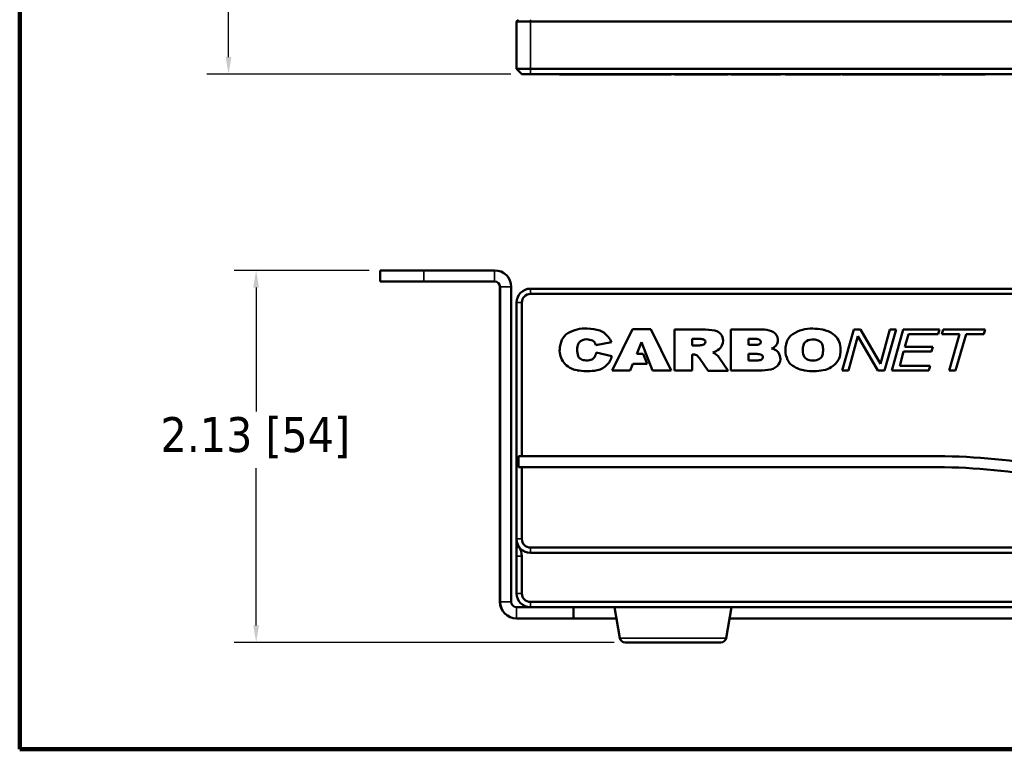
# Model space of a CAD drawing. Header units: inches. Extents: x 1.3 to 22.7, y 0.2 to 18.2.
# Tile 52 of 65: x 12.9 to 17.6, y 8.1 to 11.5. Entities that reach past the tile are written whole.
import ezdxf

# ---------------------------------------------------------------- set-up
doc = ezdxf.new("R2010")
doc.units = ezdxf.units.IN
doc.header["$LTSCALE"] = 0.833333
doc.header["$MEASUREMENT"] = 0
for name, color, linetype, lineweight in [('Dimension (ANSI)', 7, 'Continuous', 25), ('Sketch Geometry (ANSI)', 7, 'Continuous', 25), ('Visible (ANSI)', 7, 'Continuous', 50), ('Visible Narrow (ANSI)', 7, 'Continuous', 35)]:
    doc.layers.add(name, color=color, linetype=linetype, lineweight=lineweight)
doc.styles.add('Note Text (ANSI)', font='tahoma.ttf')
doc.dimstyles.new('Default (ANSI)', dxfattribs={"dimscale": 0.833333, "dimtxt": 0.2, "dimasz": 0.098425, "dimexe": 0.125, "dimexo": 0.0625, "dimgap": 0.031496, "dimtad": 0, "dimtih": 1, "dimtoh": 1, "dimrnd": 1e-08, "dimzin": 4, "dimdsep": 46, "dimtxsty": 'Note Text (ANSI)', "dimcen": 0.09, "dimdle": 0.393701, "dimclrd": 256, "dimclre": 256, "dimclrt": 256, "dimadec": 0, "dimazin": 1, "dimtfac": 1, "dimtofl": 0, "dimtmove": 0, "dimatfit": 3, "dimfxl": 1, "dimtolj": 1, "dimtzin": 4, "dimlwd": -1, "dimlwe": -1, "dimarcsym": 0})

# ---------------------------------------------------------------- blocks, each defined once
blk = doc.blocks.new('*D4')
at = {"layer": 'Defpoints', "color": 0}
for p in [(13.8993, 12.7278), (14.818, 12.7278), (15.2987, 11.2816)]:
    blk.add_point(p, dxfattribs=at)
at = {"layer": 'Dimension (ANSI)'}
for p, q in [((14.7659, 12.7278), (13.7952, 12.7278)), ((13.8993, 12.6458), (13.8993, 12.1121)), ((13.8993, 11.3636), (13.8993, 11.8416)), ((15.2466, 11.2816), (13.7952, 11.2816))]:
    blk.add_line(p, q, dxfattribs=at)
for points in [[(13.8857, 12.6458), (13.913, 12.6458), (13.8993, 12.7278)], [(13.8857, 11.3636), (13.913, 11.3636), (13.8993, 11.2816)]]:
    blk.add_solid(points, dxfattribs=at)
at = {"layer": 'Dimension (ANSI)', "insert": (13.4502, 12.0859), "char_height": 0.166667, "attachment_point": 1, "style": 'Note Text (ANSI)'}
blk.add_mtext('\\A1;1.74 [44]', dxfattribs=at)
blk = doc.blocks.new('*D11')
at = {"layer": 'Defpoints', "color": 0}
for p in [(14.623, 10.3453), (14.0309, 8.5685), (15.7914, 8.5685)]:
    blk.add_point(p, dxfattribs=at)
at = {"layer": 'Dimension (ANSI)'}
for p, q in [((14.5709, 10.3453), (13.9268, 10.3453)), ((14.0309, 10.2633), (14.0309, 9.6708)), ((14.0309, 8.6505), (14.0309, 9.4003)), ((15.7393, 8.5685), (13.9268, 8.5685))]:
    blk.add_line(p, q, dxfattribs=at)
for points in [[(14.0173, 10.2633), (14.0446, 10.2633), (14.0309, 10.3453)], [(14.0173, 8.6505), (14.0446, 8.6505), (14.0309, 8.5685)]]:
    blk.add_solid(points, dxfattribs=at)
at = {"layer": 'Dimension (ANSI)', "insert": (13.5752, 9.6446), "char_height": 0.166667, "attachment_point": 1, "style": 'Note Text (ANSI)'}
blk.add_mtext('\\A1;2.13 [54]', dxfattribs=at)

msp = doc.modelspace()

# ---------------------------------------------------------------- linework, layer by layer
at = {"layer": 'Sketch Geometry (ANSI)', "lineweight": 140}
for p, q in [((12.90297, 8.05858), (12.90297, 18.05858)), ((22.06964, 8.05858), (12.90297, 8.05858))]:
    msp.add_line(p, q, dxfattribs=at)
at = {"layer": 'Visible (ANSI)'}
for p, q in [((15.27372, 11.53368), (15.28206, 11.54202)), ((15.33956, 11.53368), (15.27372, 11.53368)), ((15.27372, 11.53368), (15.27372, 11.3066)), ((15.33956, 11.53368), (20.95789, 11.53368)), ((15.27372, 11.3066), (15.33956, 11.3066)), ((15.27372, 11.3066), (15.29872, 11.2816)), ((15.33956, 11.2816), (15.29872, 11.2816)), ((20.95789, 11.3066), (15.33956, 11.3066)), ((15.33956, 11.2816), (20.95789, 11.2816)), ((15.47896, 11.2816), (15.47896, 11.27993)), ((15.47896, 11.27993), (15.47913, 11.27993)), ((15.47913, 11.27993), (15.49005, 11.27993)), ((15.49005, 11.27993), (15.51761, 11.27993)), ((15.51761, 11.27993), (15.61094, 11.27993)), ((15.61094, 11.27993), (15.67126, 11.27993)), ((15.67126, 11.27993), (15.68322, 11.27993)), ((15.68322, 11.27993), (15.72347, 11.27993)), ((15.72347, 11.2816), (15.72347, 11.27993)), ((15.72655, 11.27993), (15.72347, 11.27993)), ((15.72655, 11.2816), (15.72655, 11.27993)), ((15.72829, 11.27993), (15.72655, 11.27993)), ((15.72829, 11.2816), (15.72829, 11.27993)), ((15.72987, 11.2816), (15.72987, 11.27993)), ((15.82635, 11.27993), (15.72987, 11.27993)), ((15.82635, 11.2816), (15.82635, 11.27993)), ((15.9142, 11.27993), (15.82635, 11.27993)), ((15.9142, 11.2816), (15.9142, 11.27993)), ((16.01066, 11.27993), (15.9142, 11.27993)), ((16.01066, 11.2816), (16.01066, 11.27993)), ((16.02764, 11.2816), (16.02764, 11.27993)), ((16.15883, 11.27993), (16.02764, 11.27993)), ((16.15883, 11.27993), (16.22001, 11.27993)), ((16.22001, 11.27993), (16.25875, 11.27993)), ((16.25875, 11.2816), (16.25875, 11.27993)), ((16.28255, 11.27993), (16.25875, 11.27993)), ((16.28255, 11.2816), (16.28255, 11.27993)), ((16.29611, 11.2816), (16.29611, 11.27993)), ((16.44302, 11.27993), (16.29611, 11.27993)), ((16.44302, 11.27993), (16.49003, 11.27993)), ((16.49003, 11.27993), (16.51829, 11.27993)), ((16.51829, 11.27993), (16.52063, 11.27993)), ((16.52063, 11.2816), (16.52063, 11.27993)), ((16.52063, 11.27993), (16.53218, 11.27993)), ((16.53218, 11.2816), (16.53218, 11.27993)), ((16.55617, 11.2816), (16.55617, 11.27993)), ((16.55617, 11.27993), (16.56321, 11.27993)), ((16.56321, 11.27993), (16.59141, 11.27993)), ((16.59141, 11.27993), (16.68684, 11.27993)), ((16.68684, 11.27993), (16.73401, 11.27993)), ((16.73401, 11.27993), (16.78473, 11.27993)), ((16.78473, 11.27993), (16.81881, 11.27993)), ((16.81881, 11.27993), (16.81892, 11.27993)), ((16.81892, 11.2816), (16.81892, 11.27993)), ((16.8271, 11.2816), (16.8271, 11.27993)), ((16.88243, 11.27993), (16.8271, 11.27993)), ((16.88243, 11.2816), (16.88243, 11.27993)), ((16.91381, 11.27993), (16.88243, 11.27993)), ((16.91381, 11.2816), (16.91381, 11.27993)), ((17.0097, 11.27993), (16.91381, 11.27993)), ((17.0097, 11.2816), (17.0097, 11.27993)), ((17.05411, 11.27993), (17.0097, 11.27993)), ((17.05411, 11.2816), (17.05411, 11.27993)), ((17.0844, 11.27993), (17.05411, 11.27993)), ((17.0844, 11.2816), (17.0844, 11.27993)), ((17.11852, 11.27993), (17.0844, 11.27993)), ((17.11852, 11.2816), (17.11852, 11.27993)), ((17.29181, 11.27993), (17.11852, 11.27993)), ((17.29181, 11.2816), (17.29181, 11.27993)), ((17.30213, 11.2816), (17.30213, 11.27993)), ((17.30822, 11.27993), (17.30213, 11.27993)), ((17.30822, 11.2816), (17.30822, 11.27993)), ((17.50877, 11.27993), (17.30822, 11.27993)), ((17.50877, 11.2816), (17.50877, 11.27993)), ((14.62276, 10.29191), (14.62276, 10.34531)), ((14.62302, 10.34531), (14.62276, 10.34531)), ((14.62302, 10.34531), (14.83137, 10.34531)), ((15.16881, 10.34531), (14.83137, 10.34531)), ((14.62302, 10.29191), (14.62276, 10.29191)), ((14.83137, 10.29191), (14.62302, 10.29191)), ((14.83137, 10.29191), (15.16881, 10.29191)), ((15.19434, 8.76281), (15.19434, 10.26608)), ((15.19464, 10.26608), (15.19464, 8.76281)), ((15.24804, 10.26608), (15.24804, 8.76281)), ((20.95789, 10.25781), (15.33956, 10.25781)), ((15.33956, 10.23281), (20.95789, 10.23281)), ((15.27372, 10.19198), (15.27372, 9.06281)), ((15.29872, 9.45891), (15.29872, 10.19198)), ((15.82635, 10.06457), (15.72987, 9.86698)), ((15.9142, 10.06457), (15.82635, 10.06457)), ((16.01066, 9.86698), (15.9142, 10.06457)), ((16.02764, 10.06363), (16.02764, 9.8672)), ((16.15883, 10.06363), (16.02764, 10.06363)), ((16.29611, 10.06358), (16.29611, 9.86715)), ((16.44302, 10.06358), (16.29611, 10.06358)), ((16.88243, 10.06309), (16.8271, 9.86715)), ((16.91381, 10.06309), (16.88243, 10.06309)), ((17.0097, 9.89912), (16.91381, 10.06309)), ((17.05411, 10.06309), (17.0097, 9.89912)), ((17.02836, 9.86715), (17.0844, 10.06309)), ((17.0844, 10.06309), (17.05411, 10.06309)), ((17.11852, 10.06309), (17.06391, 9.86715)), ((17.29181, 10.06309), (17.11852, 10.06309)), ((17.28522, 10.04064), (17.29181, 10.06309)), ((17.30822, 10.06309), (17.30213, 10.04064)), ((17.50877, 10.06309), (17.30822, 10.06309)), ((17.50269, 10.04064), (17.50877, 10.06309)), ((15.72655, 10.00162), (15.72347, 10.00856)), ((16.1117, 9.98686), (16.1117, 10.01824)), ((16.1117, 10.01824), (16.14179, 10.01824)), ((16.38048, 9.98932), (16.38048, 10.01811)), ((16.38048, 10.01811), (16.41073, 10.01811)), ((16.85702, 9.86715), (16.90178, 10.03113)), ((16.90178, 10.03113), (16.99767, 9.86715)), ((17.12626, 9.97952), (17.14331, 10.04064)), ((17.14331, 10.04064), (17.28522, 10.04064)), ((17.30213, 10.04064), (17.38688, 10.04064)), ((17.38688, 10.04064), (17.33739, 9.86715)), ((17.36833, 9.86715), (17.41784, 10.04064)), ((17.41784, 10.04064), (17.50269, 10.04064)), ((15.56309, 9.96846), (15.56309, 9.97432)), ((15.65037, 9.99195), (15.65116, 9.98881)), ((15.65116, 9.98881), (15.72655, 10.00162)), ((15.84755, 9.94672), (15.86935, 10.00195)), ((15.86935, 10.00195), (15.92245, 9.86698)), ((16.14043, 9.98686), (16.1117, 9.98686)), ((16.41022, 9.98932), (16.38048, 9.98932)), ((17.25892, 9.97952), (17.12626, 9.97952)), ((17.25233, 9.95707), (17.25892, 9.97952)), ((15.65404, 9.95244), (15.65333, 9.94944)), ((15.72829, 9.93531), (15.65404, 9.95244)), ((15.72682, 9.93063), (15.72829, 9.93531)), ((15.8773, 9.94672), (15.84755, 9.94672)), ((15.89637, 9.89841), (15.8773, 9.94672)), ((16.11168, 9.94403), (16.11521, 9.94403)), ((16.11168, 9.8672), (16.11168, 9.94403)), ((16.14548, 9.92556), (16.18748, 9.86621)), ((16.28255, 9.86621), (16.24175, 9.92657)), ((16.38048, 9.91493), (16.38048, 9.94618)), ((16.38048, 9.94618), (16.4158, 9.94618)), ((16.41596, 9.91493), (16.38048, 9.91493)), ((17.10133, 9.8896), (17.12012, 9.95707)), ((17.12012, 9.95707), (17.25233, 9.95707)), ((15.72987, 9.86698), (15.8161, 9.86698)), ((15.8161, 9.86698), (15.82816, 9.89841)), ((15.82816, 9.89841), (15.89637, 9.89841)), ((15.92245, 9.86698), (16.01066, 9.86698)), ((16.02764, 9.8672), (16.11168, 9.8672)), ((16.18748, 9.86621), (16.28255, 9.86621)), ((16.29611, 9.86715), (16.43186, 9.86715)), ((16.8271, 9.86715), (16.85702, 9.86715)), ((16.99767, 9.86715), (17.02836, 9.86715)), ((17.06391, 9.86715), (17.24022, 9.86715)), ((17.24679, 9.8896), (17.10133, 9.8896)), ((17.24022, 9.86715), (17.24679, 9.8896)), ((17.33739, 9.86715), (17.36833, 9.86715)), ((15.28206, 9.40641), (15.28206, 9.45891)), ((15.28206, 9.45891), (15.29872, 9.45891)), ((15.29872, 9.45891), (17.24838, 9.45891)), ((15.29872, 9.40641), (15.28206, 9.40641)), ((17.24838, 9.40641), (15.29872, 9.40641)), ((15.29872, 9.06281), (15.29872, 9.40641)), ((20.95789, 9.02198), (15.33956, 9.02198)), ((15.27372, 8.80281), (15.27372, 8.98015)), ((15.29872, 8.98015), (15.29872, 8.80281)), ((15.33956, 8.99698), (20.95789, 8.99698)), ((15.33956, 8.76198), (20.95789, 8.76198)), ((15.33956, 8.73698), (15.27387, 8.73698)), ((20.95789, 8.73698), (15.33956, 8.73698)), ((15.54454, 8.68358), (15.54454, 8.73698)), ((15.76673, 8.58913), (15.74066, 8.73698)), ((16.27305, 8.58913), (16.29912, 8.73698)), ((15.27387, 8.68358), (15.27357, 8.68358)), ((15.54454, 8.68358), (15.27387, 8.68358)), ((15.75008, 8.68358), (15.54454, 8.68358)), ((16.2897, 8.68358), (20.00741, 8.68358)), ((16.24843, 8.56848), (15.79135, 8.56848))]:
    msp.add_line(p, q, dxfattribs=at)
for centre, radius, start, end in [((15.16881, 10.26608), 0.07923, 0, 90), ((15.16851, 10.26608), 0.02583, 0, 90), ((15.16881, 10.26608), 0.02583, 0, 90), ((15.33956, 10.19198), 0.06583, 90, 180), ((15.33956, 10.19198), 0.04083, 90, 180), ((15.60237, 9.89948), 0.16839, 87.08138, 120.21921), ((15.59753, 9.80453), 0.26347, 73.74744, 87.08138), ((15.65831, 10.01304), 0.04628, 57.43609, 73.74744), ((16.15883, 9.75665), 0.30697, 78.50437, 90), ((16.21036, 10.01005), 0.04839, 359.60093, 78.50437), ((16.44302, 9.92776), 0.13582, 69.74797, 90), ((16.47367, 10.01083), 0.04727, 19.27083, 69.74797), ((16.68114, 9.90299), 0.16423, 88.0107, 123.11748), ((16.67533, 9.73588), 0.33144, 79.80325, 88.0107), ((16.71202, 9.93985), 0.12419, 54.1668, 79.80325), ((15.61094, 9.96099), 0.13205, 156.27928, 176.58373), ((15.55127, 9.9872), 0.06687, 120.21921, 156.27928), ((15.60546, 9.9738), 0.04254, 85.97196, 143.37519), ((15.60266, 9.93399), 0.08245, 66.70242, 85.97196), ((15.62487, 9.98557), 0.02629, 14.03624, 66.70242), ((15.62015, 9.95328), 0.11718, 28.14527, 57.43609), ((16.14179, 9.90784), 0.1104, 79.07415, 90), ((16.15979, 10.0011), 0.01542, 33.99302, 79.07415), ((16.1635, 10.00362), 0.01093, 336.0074, 33.89703), ((16.20432, 10.0101), 0.05442, 310.09513, 359.60093), ((16.41073, 9.93905), 0.07906, 77.32859, 90), ((16.42515, 10.00317), 0.01335, 350.67882, 77.32859), ((16.47899, 10.01269), 0.04164, 319.36196, 19.27083), ((16.63053, 9.98057), 0.0716, 123.11748, 160.07398), ((16.68367, 9.96698), 0.04831, 92.13031, 135.21766), ((16.68637, 9.89441), 0.12092, 86.5666, 92.13031), ((16.69039, 9.96139), 0.05382, 66.18633, 86.5666), ((16.69521, 9.97232), 0.04188, 44.3994, 66.18633), ((16.73653, 9.97379), 0.08233, 2.02371, 54.1668), ((15.57225, 9.9633), 0.09329, 176.58373, 218.58096), ((15.65279, 9.96432), 0.08979, 177.35869, 198.85054), ((15.60477, 9.97432), 0.04168, 143.37519, 180), ((16.14043, 10.07026), 0.0834, 270, 285.49437), ((16.15826, 10.00596), 0.01667, 285.49437, 336.0074), ((16.19057, 10.02643), 0.07578, 285.14087, 310.09513), ((16.41022, 10.07849), 0.08917, 270, 281.39864), ((16.42505, 10.00493), 0.01413, 281.39864, 316.56709), ((16.42611, 10.00393), 0.01267, 316.56709, 340.49733), ((16.42171, 10.00373), 0.01684, 346.12886, 350.67882), ((16.47337, 10.01751), 0.04904, 289.86005, 319.36196), ((16.4837, 9.92291), 0.04889, 48.07501, 82.55489), ((16.48451, 9.92382), 0.04767, 324.8622, 48.07501), ((16.67389, 9.96485), 0.11772, 160.07398, 186.43155), ((16.70478, 9.96378), 0.06604, 173.38825, 203.57152), ((16.73401, 9.9604), 0.09546, 160.08965, 173.38825), ((16.66518, 9.98533), 0.02226, 135.21766, 160.08965), ((16.70262, 9.97958), 0.0315, 17.04671, 44.3994), ((16.66487, 9.968), 0.07099, 357.0313, 17.04671), ((16.55559, 9.97367), 0.18041, 351.45989, 357.0313), ((16.64072, 9.97041), 0.17819, 347.92251, 2.02371), ((15.58971, 9.94279), 0.02314, 198.85054, 235.8592), ((15.60367, 9.96338), 0.04802, 235.8592, 263.25509), ((15.60716, 9.99291), 0.07775, 263.25509, 285.58896), ((15.62034, 9.94567), 0.02871, 285.58896, 321.39259), ((15.59977, 9.9621), 0.05503, 321.39259, 346.70143), ((15.6407, 9.95764), 0.09026, 307.72422, 342.5858), ((16.10914, 9.86264), 0.08163, 76.68696, 85.73562), ((16.12454, 9.9277), 0.01477, 44.3072, 76.68696), ((16.06137, 9.86603), 0.10304, 35.28438, 44.3072), ((16.17801, 9.88349), 0.07693, 34.05683, 65.13338), ((16.4158, 9.84139), 0.10479, 78.37502, 90), ((16.41596, 10.01512), 0.10018, 270, 281.31728), ((16.43237, 9.93312), 0.01657, 281.31728, 340.47177), ((16.43372, 9.92849), 0.01587, 37.24524, 78.37502), ((16.43744, 9.93133), 0.01119, 340.47177, 37.24524), ((16.65858, 9.96313), 0.10232, 186.43155, 212.70932), ((16.67584, 9.95116), 0.03446, 203.57152, 251.98385), ((16.68716, 9.98598), 0.07108, 251.98385, 271.72004), ((16.68723, 9.98376), 0.06886, 271.72004, 297.91685), ((16.70933, 9.94205), 0.02165, 297.91685, 322.4593), ((16.6943, 9.95284), 0.04015, 323.31596, 351.45989), ((16.72005, 9.97175), 0.10405, 301.97939, 328.00015), ((16.76462, 9.9439), 0.05149, 328.00015, 347.92251), ((15.57922, 9.96886), 0.10221, 218.58096, 260.91663), ((15.61218, 10.17498), 0.31095, 260.91663, 276.04005), ((15.6343, 9.96591), 0.10071, 276.04005, 307.72422), ((16.43186, 10.15223), 0.28508, 270, 281.06769), ((16.47526, 9.93033), 0.05897, 281.06769, 324.8622), ((16.61848, 9.93738), 0.05466, 212.70932, 240.31055), ((16.67097, 10.00747), 0.14197, 235.91358, 261.25175), ((16.68904, 10.12485), 0.26073, 261.25175, 280.49511), ((16.71628, 9.97778), 0.11116, 280.49511, 301.97939), ((17.24838, 6.23975), 3.21917, 70.54184, 90), ((17.24838, 6.23975), 3.16667, 70.54184, 90), ((15.33956, 9.06281), 0.06583, 180, 270), ((15.21539, 8.98015), 0.08333, 0, 33.6537), ((15.33956, 9.06281), 0.04083, 180, 270), ((15.33956, 8.80281), 0.06583, 180, 270), ((15.33956, 8.80281), 0.04083, 180, 270), ((15.27357, 8.76281), 0.07923, 180, 270), ((15.27387, 8.76281), 0.07923, 180, 270), ((15.27387, 8.76281), 0.02583, 180, 270), ((15.79135, 8.59348), 0.025, 190, 270), ((16.24843, 8.59348), 0.025, 270, 350)]:
    msp.add_arc(centre, radius, start, end, dxfattribs=at)
for points, weights in [([(15.27372, 9.01898), (15.27372, 9.0429), (15.27372, 9.06281)], [1.03488034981, 1.06726891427, 1]), ([(15.27372, 8.98015), (15.27372, 8.99779), (15.27372, 9.01898)], [1, 1.07135635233, 1.04282232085])]:
    msp.add_rational_spline(points, weights, degree=2, dxfattribs=at)
at = {"layer": 'Visible Narrow (ANSI)'}
for p, q in [((15.33956, 11.53368), (15.33956, 11.54202)), ((15.33956, 11.3066), (15.33956, 11.53368)), ((15.33956, 11.3066), (15.33956, 11.2816)), ((15.47913, 11.2816), (15.47913, 11.27993)), ((15.49005, 11.2816), (15.49005, 11.27993)), ((15.51761, 11.2816), (15.51761, 11.27993)), ((15.61094, 11.2816), (15.61094, 11.27993)), ((15.67126, 11.2816), (15.67126, 11.27993)), ((15.68322, 11.2816), (15.68322, 11.27993)), ((16.15883, 11.2816), (16.15883, 11.27993)), ((16.22001, 11.2816), (16.22001, 11.27993)), ((16.44302, 11.2816), (16.44302, 11.27993)), ((16.49003, 11.2816), (16.49003, 11.27993)), ((16.51829, 11.2816), (16.51829, 11.27993)), ((16.56321, 11.2816), (16.56321, 11.27993)), ((16.59141, 11.2816), (16.59141, 11.27993)), ((16.68684, 11.2816), (16.68684, 11.27993)), ((16.73401, 11.2816), (16.73401, 11.27993)), ((16.78473, 11.2816), (16.78473, 11.27993)), ((16.81881, 11.2816), (16.81881, 11.27993)), ((14.62276, 10.29191), (14.62276, 10.34531)), ((14.62302, 10.34531), (14.62302, 10.29191)), ((14.83137, 10.29191), (14.83137, 10.34531)), ((15.16881, 10.29191), (15.16881, 10.34531)), ((15.19464, 10.26608), (15.19434, 10.26608)), ((15.24804, 10.26608), (15.19464, 10.26608)), ((15.33956, 10.25781), (15.33956, 10.23281)), ((15.27372, 10.19198), (15.29872, 10.19198)), ((15.27372, 9.06281), (15.29872, 9.06281)), ((15.27372, 9.01898), (15.28476, 9.02633)), ((15.33956, 8.99698), (15.33956, 9.02198)), ((15.27372, 8.98015), (15.29872, 8.98015)), ((15.27372, 8.80281), (15.29872, 8.80281)), ((15.19434, 8.76281), (15.19464, 8.76281)), ((15.19464, 8.76281), (15.24804, 8.76281)), ((15.33956, 8.73698), (15.33956, 8.76198)), ((15.27387, 8.68358), (15.27387, 8.73698)), ((15.76673, 8.58913), (16.27305, 8.58913))]:
    msp.add_line(p, q, dxfattribs=at)

# ---------------------------------------------------------------- dimensions: what is measured, and where the dimension line sits
at = {"layer": 'Dimension (ANSI)'}
for base, p1, p2, picture, middle in [((13.89934, 12.72782), (15.29872, 11.2816), (14.81798, 12.72782), '*D4', (13.89934, 11.97687)), ((14.03093, 8.56848), (14.62302, 10.34531), (15.79135, 8.56848), '*D11', (14.03093, 9.53556))]:
    dim = msp.add_linear_dim(base=base, p1=p1, p2=p2, angle=90, dimstyle='Default (ANSI)', override={"dimdec": 2, "dimlfac": 1.2, "dimtp": 0, "dimtm": 0, "dimtdec": 2, "dimatfit": 1}, dxfattribs=at)
    dim.commit()
    dim.dimension.update_dxf_attribs({"geometry": picture, "text_midpoint": middle, "dimtype": 160})

doc.saveas('drawing.dxf')
